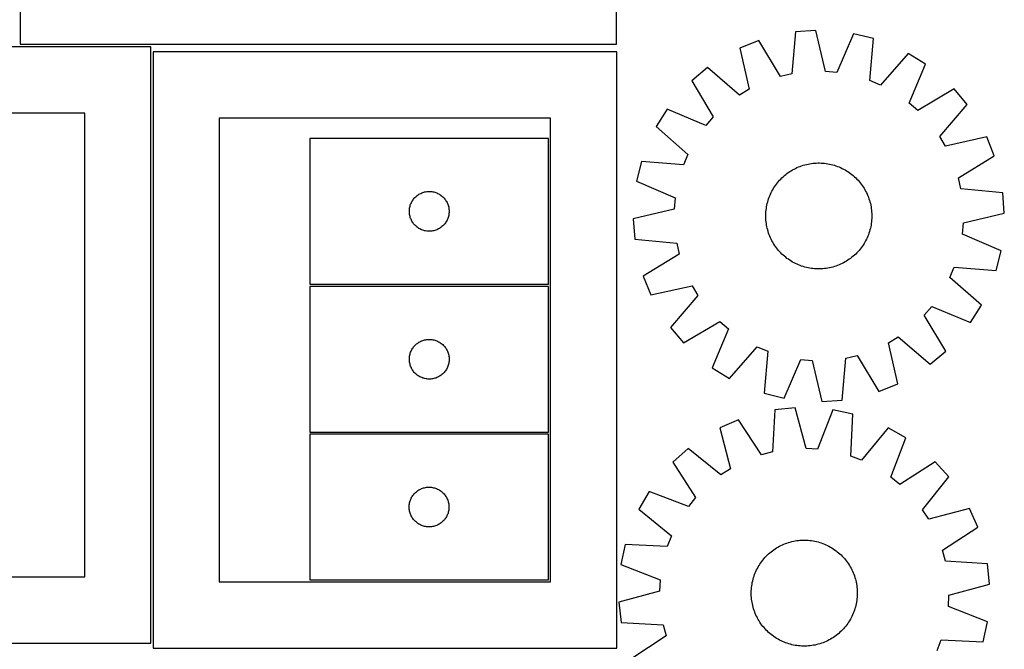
# Model space of a CAD drawing. Header units: millimetres. Extents: x 7 to 1493, y 7 to 2993.
# Tile 5 of 13: x 741 to 1484, y 639 to 1114. Entities that reach past the tile are written whole.
import ezdxf

# ---------------------------------------------------------------- set-up
doc = ezdxf.new("R2010")
doc.units = ezdxf.units.MM
doc.layers.add('CUT', color=7, linetype='CONTINUOUS', true_color=0x000000)

msp = doc.modelspace()

# ---------------------------------------------------------------- linework, layer by layer
at = {"layer": 'CUT'}
for p, q in [((741.152107, 1445.189509), (741.152107, 1095.189509)), ((1191.152107, 1095.189509), (1191.152107, 1445.189509)), ((1326.16655, 1104.486284), (1323.252755, 1072.855847)), ((1341.514124, 1105.573727), (1326.16655, 1104.486284)), ((1348.858728, 1074.670143), (1341.514124, 1105.573727)), ((1369.946656, 1103.112645), (1357.40113, 1073.930724)), ((1384.879104, 1099.404204), (1369.946656, 1103.112645)), ((839.720199, 1093.266221), (489.720199, 1093.266221)), ((741.152107, 1095.189509), (1191.152107, 1095.189509)), ((839.720199, 643.266221), (839.720199, 1093.266221)), ((1298.365089, 1098.040777), (1284.104717, 1092.263896)), ((1284.104717, 1092.263896), (1291.107876, 1061.281151)), ((1314.899955, 1070.919329), (1298.365089, 1098.040777)), ((1382.314505, 1067.743541), (1384.879104, 1099.404204)), ((1191.296341, 1089.3806), (841.296341, 1089.3806)), ((841.296341, 1089.3806), (841.296341, 639.3806)), ((1191.296341, 639.3806), (1191.296341, 1089.3806)), ((1411.159533, 1088.27744), (1390.210319, 1064.400564)), ((1424.215164, 1080.136122), (1411.159533, 1088.27744)), ((1259.655727, 1077.54273), (1247.878463, 1067.641893)), ((1283.762309, 1056.858255), (1259.655727, 1077.54273)), ((1411.992403, 1050.817547), (1424.215164, 1080.136122)), ((1323.252755, 1072.855847), (1314.899955, 1070.919329)), ((1357.40113, 1073.930724), (1348.858728, 1074.670143)), ((1247.878463, 1067.641893), (1264.113058, 1040.339646)), ((1390.210319, 1064.400564), (1382.314505, 1067.743541)), ((1291.107876, 1061.281151), (1283.762309, 1056.858255)), ((1445.770978, 1061.432842), (1418.468731, 1045.198247)), ((1455.671815, 1049.655577), (1445.770978, 1061.432842)), ((1418.468731, 1045.198247), (1411.992403, 1050.817547)), ((1434.98734, 1025.548996), (1455.671815, 1049.655577)), ((789.720199, 1043.266221), (539.720199, 1043.266221)), ((789.720199, 693.266221), (789.720199, 1043.266221)), ((1229.175182, 1046.086079), (1221.033864, 1033.030448)), ((1258.493757, 1033.863317), (1229.175182, 1046.086079)), ((1264.113058, 1040.339646), (1258.493757, 1033.863317)), ((1141.296341, 1039.3806), (891.296341, 1039.3806)), ((891.296341, 1039.3806), (891.296341, 689.3806)), ((1141.296341, 689.3806), (1141.296341, 1039.3806)), ((1221.033864, 1033.030448), (1244.91074, 1012.081234)), ((1439.410236, 1018.203428), (1434.98734, 1025.548996)), ((1139.720383, 1024.075362), (959.720383, 1024.075362)), ((959.720383, 1024.075362), (959.720383, 914.075362)), ((1139.720383, 914.075362), (1139.720383, 1024.075362)), ((1470.392981, 1025.206587), (1439.410236, 1018.203428)), ((1476.169862, 1010.946216), (1470.392981, 1025.206587)), ((1244.91074, 1012.081234), (1241.567764, 1004.18542)), ((1449.048414, 994.411349), (1476.169862, 1010.946216)), ((1209.907101, 1006.750019), (1206.198659, 991.817571)), ((1241.567764, 1004.18542), (1209.907101, 1006.750019)), ((1329.579317, 1003.008159), (1330.761593, 1003.433872)), ((1330.761593, 1003.433872), (1331.956657, 1003.822238)), ((1331.956657, 1003.822238), (1333.163331, 1004.172875)), ((1333.163331, 1004.172875), (1334.380422, 1004.485436)), ((1334.380422, 1004.485436), (1335.606731, 1004.759614)), ((1335.606731, 1004.759614), (1336.841047, 1004.995136)), ((1336.841047, 1004.995136), (1338.082152, 1005.191772)), ((1338.082152, 1005.191772), (1339.328821, 1005.349327)), ((1339.328821, 1005.349327), (1340.579824, 1005.467645)), ((1340.579824, 1005.467645), (1341.833925, 1005.54661)), ((1341.833925, 1005.54661), (1343.089889, 1005.586143)), ((1343.089889, 1005.586143), (1344.346474, 1005.586206)), ((1344.346474, 1005.586206), (1345.602441, 1005.546799)), ((1345.602441, 1005.546799), (1346.856551, 1005.467961)), ((1346.856551, 1005.467961), (1348.107566, 1005.349769)), ((1348.107566, 1005.349769), (1349.35425, 1005.19234)), ((1349.35425, 1005.19234), (1350.595375, 1004.995829)), ((1350.595375, 1004.995829), (1351.829715, 1004.76043)), ((1351.829715, 1004.76043), (1353.056051, 1004.486376)), ((1353.056051, 1004.486376), (1354.273174, 1004.173938)), ((1354.273174, 1004.173938), (1355.479883, 1003.823422)), ((1355.479883, 1003.823422), (1356.674986, 1003.435176)), ((1356.674986, 1003.435176), (1357.857305, 1003.009582)), ((1316.798205, 995.174998), (1317.740742, 996.00604)), ((1317.740742, 996.00604), (1318.708917, 996.807067)), ((1318.708917, 996.807067), (1319.701775, 997.577287)), ((1319.701775, 997.577287), (1320.718337, 998.31594)), ((1320.718337, 998.31594), (1321.757599, 999.022298)), ((1321.757599, 999.022298), (1322.818535, 999.695664)), ((1322.818535, 999.695664), (1323.900099, 1000.335372)), ((1323.900099, 1000.335372), (1325.001223, 1000.940793)), ((1325.001223, 1000.940793), (1326.12082, 1001.511327)), ((1326.12082, 1001.511327), (1327.257785, 1002.046412)), ((1327.257785, 1002.046412), (1328.410997, 1002.54552)), ((1328.410997, 1002.54552), (1329.579317, 1003.008159)), ((1357.857305, 1003.009582), (1359.025672, 1002.547061)), ((1359.025672, 1002.547061), (1360.178934, 1002.048069)), ((1360.178934, 1002.048069), (1361.315953, 1001.513098)), ((1361.315953, 1001.513098), (1362.435608, 1000.942677)), ((1362.435608, 1000.942677), (1363.536792, 1000.337368)), ((1363.536792, 1000.337368), (1364.61842, 999.697768)), ((1364.61842, 999.697768), (1365.679424, 999.024509)), ((1365.679424, 999.024509), (1366.718757, 998.318256)), ((1366.718757, 998.318256), (1367.735393, 997.579705)), ((1367.735393, 997.579705), (1368.728329, 996.809585)), ((1368.728329, 996.809585), (1369.696585, 996.008656)), ((1369.696585, 996.008656), (1370.639206, 995.177708)), ((1206.198659, 991.817571), (1235.38058, 979.272045)), ((1310.286795, 987.550339), (1310.993048, 988.589672)), ((1310.993048, 988.589672), (1311.731599, 989.606308)), ((1311.731599, 989.606308), (1312.501719, 990.599244)), ((1312.501719, 990.599244), (1313.302648, 991.5675)), ((1313.302648, 991.5675), (1314.133596, 992.510121)), ((1314.133596, 992.510121), (1314.993742, 993.426175)), ((1314.993742, 993.426175), (1315.882237, 994.31476)), ((1315.882237, 994.31476), (1316.798205, 995.174998)), ((1370.639206, 995.177708), (1371.555261, 994.317563)), ((1371.555261, 994.317563), (1372.443845, 993.429067)), ((1372.443845, 993.429067), (1373.304083, 992.513099)), ((1373.304083, 992.513099), (1374.135126, 991.570563)), ((1374.135126, 991.570563), (1374.936152, 990.602387)), ((1374.936152, 990.602387), (1375.706372, 989.609529)), ((1375.706372, 989.609529), (1376.445026, 988.592967)), ((1376.445026, 988.592967), (1377.151384, 987.553705)), ((1450.984932, 986.058549), (1449.048414, 994.411349)), ((1040.111485, 980.593569), (1040.717169, 981.072951)), ((1040.717169, 981.072951), (1041.346727, 981.520518)), ((1041.346727, 981.520518), (1041.998491, 981.935082)), ((1041.998491, 981.935082), (1042.670732, 982.315544)), ((1042.670732, 982.315544), (1043.361667, 982.660896)), ((1043.361667, 982.660896), (1044.069465, 982.970222)), ((1044.069465, 982.970222), (1044.792247, 983.242701)), ((1044.792247, 983.242701), (1045.528098, 983.477611)), ((1045.528098, 983.477611), (1046.275067, 983.674328)), ((1046.275067, 983.674328), (1047.031172, 983.832332)), ((1047.031172, 983.832332), (1047.794408, 983.951203)), ((1047.794408, 983.951203), (1048.562751, 984.030625)), ((1048.562751, 984.030625), (1049.334164, 984.07039)), ((1049.334164, 984.07039), (1050.106602, 984.07039)), ((1050.106602, 984.07039), (1050.878015, 984.030625)), ((1050.878015, 984.030625), (1051.646358, 983.951203)), ((1051.646358, 983.951203), (1052.409594, 983.832332)), ((1052.409594, 983.832332), (1053.165699, 983.674328)), ((1053.165699, 983.674328), (1053.912667, 983.477611)), ((1053.912667, 983.477611), (1054.648519, 983.242701)), ((1054.648519, 983.242701), (1055.371301, 982.970222)), ((1055.371301, 982.970222), (1056.079099, 982.660896)), ((1056.079099, 982.660896), (1056.770034, 982.315544)), ((1056.770034, 982.315544), (1057.442275, 981.935082)), ((1057.442275, 981.935082), (1058.094039, 981.520518)), ((1058.094039, 981.520518), (1058.723597, 981.072951)), ((1058.723597, 981.072951), (1059.329281, 980.593569)), ((1306.301722, 979.72822), (1306.764243, 980.896587)), ((1306.764243, 980.896587), (1307.263235, 982.049849)), ((1307.263235, 982.049849), (1307.798206, 983.186868)), ((1307.798206, 983.186868), (1308.368627, 984.306523)), ((1308.368627, 984.306523), (1308.973937, 985.407707)), ((1308.973937, 985.407707), (1309.613536, 986.489335)), ((1309.613536, 986.489335), (1310.286795, 987.550339)), ((1377.151384, 987.553705), (1377.824749, 986.492769)), ((1377.824749, 986.492769), (1378.464458, 985.411205)), ((1378.464458, 985.411205), (1379.069878, 984.310082)), ((1379.069878, 984.310082), (1379.640412, 983.190485)), ((1379.640412, 983.190485), (1380.175497, 982.053519)), ((1380.175497, 982.053519), (1380.674605, 980.900307)), ((1380.674605, 980.900307), (1381.137244, 979.731987)), ((1482.615369, 983.144754), (1450.984932, 986.058549)), ((1483.702812, 967.797181), (1482.615369, 983.144754)), ((1035.214967, 972.895429), (1035.430852, 973.637085)), ((1035.430852, 973.637085), (1035.684631, 974.366644)), ((1035.684631, 974.366644), (1035.975629, 975.082171)), ((1035.975629, 975.082171), (1036.303077, 975.781769)), ((1036.303077, 975.781769), (1036.666104, 976.463584)), ((1036.666104, 976.463584), (1037.06375, 977.125805)), ((1037.06375, 977.125805), (1037.494958, 977.766679)), ((1037.494958, 977.766679), (1037.958586, 978.384505)), ((1037.958586, 978.384505), (1038.453404, 978.977644)), ((1038.453404, 978.977644), (1038.9781, 979.544525)), ((1038.9781, 979.544525), (1039.531283, 980.083643)), ((1039.531283, 980.083643), (1040.111485, 980.593569)), ((1059.329281, 980.593569), (1059.909483, 980.083643)), ((1059.909483, 980.083643), (1060.462666, 979.544525)), ((1060.462666, 979.544525), (1060.987362, 978.977644)), ((1060.987362, 978.977644), (1061.48218, 978.384505)), ((1061.48218, 978.384505), (1061.945808, 977.766679)), ((1061.945808, 977.766679), (1062.377016, 977.125805)), ((1062.377016, 977.125805), (1062.774662, 976.463584)), ((1062.774662, 976.463584), (1063.137689, 975.781769)), ((1063.137689, 975.781769), (1063.465137, 975.082171)), ((1063.465137, 975.082171), (1063.756135, 974.366644)), ((1063.756135, 974.366644), (1064.009914, 973.637085)), ((1064.009914, 973.637085), (1064.225799, 972.895429)), ((1235.38058, 979.272045), (1234.641162, 970.729643)), ((1304.315476, 972.46629), (1304.550874, 973.70063)), ((1304.550874, 973.70063), (1304.824928, 974.926966)), ((1304.824928, 974.926966), (1305.137367, 976.144089)), ((1305.137367, 976.144089), (1305.487882, 977.350798)), ((1305.487882, 977.350798), (1305.876128, 978.545901)), ((1305.876128, 978.545901), (1306.301722, 979.72822)), ((1381.137244, 979.731987), (1381.562957, 978.549711)), ((1381.562957, 978.549711), (1381.951323, 977.354647)), ((1381.951323, 977.354647), (1382.30196, 976.147974)), ((1382.30196, 976.147974), (1382.614521, 974.930882)), ((1382.614521, 974.930882), (1382.888699, 973.704573)), ((1382.888699, 973.704573), (1383.124222, 972.470257)), ((1034.720383, 969.075362), (1034.740272, 969.847544)), ((1034.740272, 968.303181), (1034.720383, 969.075362)), ((1034.740272, 969.847544), (1034.799885, 970.617677)), ((1034.799885, 967.533048), (1034.740272, 968.303181)), ((1034.799885, 970.617677), (1034.899064, 971.383721)), ((1034.899064, 966.767004), (1034.799885, 967.533048)), ((1034.899064, 971.383721), (1035.037548, 972.143643)), ((1035.037548, 966.007082), (1034.899064, 966.767004)), ((1035.037548, 972.143643), (1035.214967, 972.895429)), ((1035.214967, 965.255296), (1035.037548, 966.007082)), ((1064.225799, 972.895429), (1064.403218, 972.143643)), ((1064.403218, 966.007082), (1064.225799, 965.255296)), ((1064.403218, 972.143643), (1064.541701, 971.383721)), ((1064.541701, 966.767004), (1064.403218, 966.007082)), ((1064.541701, 971.383721), (1064.640881, 970.617677)), ((1064.640881, 967.533048), (1064.541701, 966.767004)), ((1064.640881, 970.617677), (1064.700494, 969.847544)), ((1064.700494, 968.303181), (1064.640881, 967.533048)), ((1064.700494, 969.847544), (1064.720383, 969.075362)), ((1064.720383, 969.075362), (1064.700494, 968.303181)), ((1234.641162, 970.729643), (1203.737577, 963.385039)), ((1303.725098, 966.217389), (1303.764505, 967.473356)), ((1303.725161, 964.960804), (1303.725098, 966.217389)), ((1303.764505, 967.473356), (1303.843343, 968.727466)), ((1303.843343, 968.727466), (1303.961536, 969.978481)), ((1303.961536, 969.978481), (1304.118965, 971.225165)), ((1304.118965, 971.225165), (1304.315476, 972.46629)), ((1383.124222, 972.470257), (1383.320857, 971.229152)), ((1383.320857, 971.229152), (1383.478412, 969.982483)), ((1383.478412, 969.982483), (1383.59673, 968.731481)), ((1383.59673, 968.731481), (1383.675695, 967.477379)), ((1383.675695, 967.477379), (1383.715228, 966.221416)), ((1383.715228, 966.221416), (1383.715292, 964.96483)), ((1452.799228, 960.452576), (1483.702812, 967.797181)), ((1035.430852, 964.51364), (1035.214967, 965.255296)), ((1035.684631, 963.784081), (1035.430852, 964.51364)), ((1035.975629, 963.068554), (1035.684631, 963.784081)), ((1036.303077, 962.368956), (1035.975629, 963.068554)), ((1036.666104, 961.687141), (1036.303077, 962.368956)), ((1037.06375, 961.02492), (1036.666104, 961.687141)), ((1037.494958, 960.384046), (1037.06375, 961.02492)), ((1037.958586, 959.76622), (1037.494958, 960.384046)), ((1038.453404, 959.173081), (1037.958586, 959.76622)), ((1038.9781, 958.6062), (1038.453404, 959.173081)), ((1039.531283, 958.067082), (1038.9781, 958.6062)), ((1060.462666, 958.6062), (1059.909483, 958.067082)), ((1060.987362, 959.173081), (1060.462666, 958.6062)), ((1061.48218, 959.76622), (1060.987362, 959.173081)), ((1061.945808, 960.384046), (1061.48218, 959.76622)), ((1062.377016, 961.02492), (1061.945808, 960.384046)), ((1062.774662, 961.687141), (1062.377016, 961.02492)), ((1063.137689, 962.368956), (1062.774662, 961.687141)), ((1063.465137, 963.068554), (1063.137689, 962.368956)), ((1063.756135, 963.784081), (1063.465137, 963.068554)), ((1064.009914, 964.51364), (1063.756135, 963.784081)), ((1064.225799, 965.255296), (1064.009914, 964.51364)), ((1203.737577, 963.385039), (1204.82502, 948.037465)), ((1303.764695, 963.70484), (1303.725161, 964.960804)), ((1303.843659, 962.450738), (1303.764695, 963.70484)), ((1303.961977, 961.199736), (1303.843659, 962.450738)), ((1304.119532, 959.953067), (1303.961977, 961.199736)), ((1304.316168, 958.711962), (1304.119532, 959.953067)), ((1304.551691, 957.477646), (1304.316168, 958.711962)), ((1383.124914, 958.715929), (1382.889515, 957.481589)), ((1383.321425, 959.957054), (1383.124914, 958.715929)), ((1383.478854, 961.203739), (1383.321425, 959.957054)), ((1383.597046, 962.454753), (1383.478854, 961.203739)), ((1383.675884, 963.708863), (1383.597046, 962.454753)), ((1383.715292, 964.96483), (1383.675884, 963.708863)), ((1452.059809, 951.910174), (1452.799228, 960.452576)), ((1040.111485, 957.557156), (1039.531283, 958.067082)), ((1040.717169, 957.077774), (1040.111485, 957.557156)), ((1041.346727, 956.630207), (1040.717169, 957.077774)), ((1041.998491, 956.215643), (1041.346727, 956.630207)), ((1042.670732, 955.835181), (1041.998491, 956.215643)), ((1043.361667, 955.489829), (1042.670732, 955.835181)), ((1044.069465, 955.180503), (1043.361667, 955.489829)), ((1044.792247, 954.908024), (1044.069465, 955.180503)), ((1045.528098, 954.673114), (1044.792247, 954.908024)), ((1046.275067, 954.476397), (1045.528098, 954.673114)), ((1047.031172, 954.318393), (1046.275067, 954.476397)), ((1047.794408, 954.199522), (1047.031172, 954.318393)), ((1048.562751, 954.1201), (1047.794408, 954.199522)), ((1049.334164, 954.080335), (1048.562751, 954.1201)), ((1050.106602, 954.080335), (1049.334164, 954.080335)), ((1050.878015, 954.1201), (1050.106602, 954.080335)), ((1051.646358, 954.199522), (1050.878015, 954.1201)), ((1052.409594, 954.318393), (1051.646358, 954.199522)), ((1053.165699, 954.476397), (1052.409594, 954.318393)), ((1053.912667, 954.673114), (1053.165699, 954.476397)), ((1054.648519, 954.908024), (1053.912667, 954.673114)), ((1055.371301, 955.180503), (1054.648519, 954.908024)), ((1056.079099, 955.489829), (1055.371301, 955.180503)), ((1056.770034, 955.835181), (1056.079099, 955.489829)), ((1057.442275, 956.215643), (1056.770034, 955.835181)), ((1058.094039, 956.630207), (1057.442275, 956.215643)), ((1058.723597, 957.077774), (1058.094039, 956.630207)), ((1059.329281, 957.557156), (1058.723597, 957.077774)), ((1059.909483, 958.067082), (1059.329281, 957.557156)), ((1304.825868, 956.251337), (1304.551691, 957.477646)), ((1305.138429, 955.034245), (1304.825868, 956.251337)), ((1305.489066, 953.827572), (1305.138429, 955.034245)), ((1305.877433, 952.632508), (1305.489066, 953.827572)), ((1306.303145, 951.450232), (1305.877433, 952.632508)), ((1306.765784, 950.281912), (1306.303145, 951.450232)), ((1381.138668, 951.453999), (1380.676147, 950.285633)), ((1381.564261, 952.636318), (1381.138668, 951.453999)), ((1381.952507, 953.831421), (1381.564261, 952.636318)), ((1382.303023, 955.03813), (1381.952507, 953.831421)), ((1382.615462, 956.255253), (1382.303023, 955.03813)), ((1382.889515, 957.481589), (1382.615462, 956.255253)), ((1481.24173, 939.364648), (1452.059809, 951.910174)), ((1204.82502, 948.037465), (1236.455457, 945.12367)), ((1236.455457, 945.12367), (1238.391975, 936.77087)), ((1307.264892, 949.1287), (1306.765784, 950.281912)), ((1307.799978, 947.991735), (1307.264892, 949.1287)), ((1308.370512, 946.872137), (1307.799978, 947.991735)), ((1308.975932, 945.771014), (1308.370512, 946.872137)), ((1309.61564, 944.68945), (1308.975932, 945.771014)), ((1310.289006, 943.628514), (1309.61564, 944.68945)), ((1377.826853, 944.692884), (1377.153595, 943.63188)), ((1378.466453, 945.774512), (1377.826853, 944.692884)), ((1379.071762, 946.875697), (1378.466453, 945.774512)), ((1379.642184, 947.995351), (1379.071762, 946.875697)), ((1380.177154, 949.13237), (1379.642184, 947.995351)), ((1380.676147, 950.285633), (1380.177154, 949.13237)), ((1238.391975, 936.77087), (1211.270527, 920.236004)), ((1310.995364, 942.589252), (1310.289006, 943.628514)), ((1311.734017, 941.57269), (1310.995364, 942.589252)), ((1312.504237, 940.579832), (1311.734017, 941.57269)), ((1313.305264, 939.611657), (1312.504237, 940.579832)), ((1314.136306, 938.66912), (1313.305264, 939.611657)), ((1314.996544, 937.753152), (1314.136306, 938.66912)), ((1315.885129, 936.864656), (1314.996544, 937.753152)), ((1316.801183, 936.004511), (1315.885129, 936.864656)), ((1371.558153, 936.867459), (1370.642185, 936.007221)), ((1372.446648, 937.756044), (1371.558153, 936.867459)), ((1373.306794, 938.672098), (1372.446648, 937.756044)), ((1374.137741, 939.614719), (1373.306794, 938.672098)), ((1374.93867, 940.582975), (1374.137741, 939.614719)), ((1375.70879, 941.575911), (1374.93867, 940.582975)), ((1376.447341, 942.592547), (1375.70879, 941.575911)), ((1377.153595, 943.63188), (1376.447341, 942.592547)), ((1477.533289, 924.4322), (1481.24173, 939.364648)), ((1317.743804, 935.173563), (1316.801183, 936.004511)), ((1318.71206, 934.372634), (1317.743804, 935.173563)), ((1319.704996, 933.602514), (1318.71206, 934.372634)), ((1320.721632, 932.863963), (1319.704996, 933.602514)), ((1321.760965, 932.15771), (1320.721632, 932.863963)), ((1322.821969, 931.484451), (1321.760965, 932.15771)), ((1323.903597, 930.844851), (1322.821969, 931.484451)), ((1325.004782, 930.239542), (1323.903597, 930.844851)), ((1326.124436, 929.669121), (1325.004782, 930.239542)), ((1327.261456, 929.13415), (1326.124436, 929.669121)), ((1328.414718, 928.635158), (1327.261456, 929.13415)), ((1360.182604, 929.135807), (1359.029392, 928.636699)), ((1361.31957, 929.670892), (1360.182604, 929.135807)), ((1362.439167, 930.241427), (1361.31957, 929.670892)), ((1363.54029, 930.846847), (1362.439167, 930.241427)), ((1364.621854, 931.486555), (1363.54029, 930.846847)), ((1365.68279, 932.159921), (1364.621854, 931.486555)), ((1366.722052, 932.866279), (1365.68279, 932.159921)), ((1367.738614, 933.604932), (1366.722052, 932.866279)), ((1368.731472, 934.375152), (1367.738614, 933.604932)), ((1369.699648, 935.176179), (1368.731472, 934.375152)), ((1370.642185, 936.007221), (1369.699648, 935.176179)), ((1329.583085, 928.172637), (1328.414718, 928.635158)), ((1330.765403, 927.747043), (1329.583085, 928.172637)), ((1331.960506, 927.358797), (1330.765403, 927.747043)), ((1333.167215, 927.008282), (1331.960506, 927.358797)), ((1334.384338, 926.695843), (1333.167215, 927.008282)), ((1335.610675, 926.421789), (1334.384338, 926.695843)), ((1336.845014, 926.18639), (1335.610675, 926.421789)), ((1338.086139, 925.98988), (1336.845014, 926.18639)), ((1339.332824, 925.83245), (1338.086139, 925.98988)), ((1340.583838, 925.714258), (1339.332824, 925.83245)), ((1341.837948, 925.63542), (1340.583838, 925.714258)), ((1343.093915, 925.596013), (1341.837948, 925.63542)), ((1344.350501, 925.596076), (1343.093915, 925.596013)), ((1345.606464, 925.635609), (1344.350501, 925.596076)), ((1346.860566, 925.714574), (1345.606464, 925.635609)), ((1348.111569, 925.832892), (1346.860566, 925.714574)), ((1349.358237, 925.990447), (1348.111569, 925.832892)), ((1350.599342, 926.187083), (1349.358237, 925.990447)), ((1351.833658, 926.422606), (1350.599342, 926.187083)), ((1353.059967, 926.696783), (1351.833658, 926.422606)), ((1354.277059, 927.009344), (1353.059967, 926.696783)), ((1355.483732, 927.359981), (1354.277059, 927.009344)), ((1356.678796, 927.748347), (1355.483732, 927.359981)), ((1357.861072, 928.17406), (1356.678796, 927.748347)), ((1359.029392, 928.636699), (1357.861072, 928.17406)), ((1442.529649, 919.100985), (1445.872626, 926.996799)), ((1445.872626, 926.996799), (1477.533289, 924.4322)), ((959.720383, 914.075362), (1139.720383, 914.075362)), ((1211.270527, 920.236004), (1217.047408, 905.975632)), ((1466.406525, 898.151771), (1442.529649, 919.100985)), ((1139.725614, 912.473179), (959.725614, 912.473179)), ((959.725614, 912.473179), (959.725614, 802.473179)), ((1139.725614, 802.473179), (1139.725614, 912.473179)), ((1217.047408, 905.975632), (1248.030154, 912.978791)), ((1248.030154, 912.978791), (1252.453049, 905.633223)), ((1252.453049, 905.633223), (1231.768574, 881.526642)), ((1423.327332, 890.842573), (1428.946632, 897.318902)), ((1428.946632, 897.318902), (1458.265207, 885.09614)), ((1458.265207, 885.09614), (1466.406525, 898.151771)), ((1241.669411, 869.749377), (1268.971658, 885.983973)), ((1268.971658, 885.983973), (1275.447987, 880.364672)), ((1439.561927, 863.540326), (1423.327332, 890.842573)), ((1231.768574, 881.526642), (1241.669411, 869.749377)), ((1275.447987, 880.364672), (1263.225225, 851.046097)), ((1040.116716, 868.991386), (1040.722399, 869.470768)), ((1040.722399, 869.470768), (1041.351958, 869.918335)), ((1041.351958, 869.918335), (1042.003722, 870.332899)), ((1042.003722, 870.332899), (1042.675962, 870.713361)), ((1042.675962, 870.713361), (1043.366898, 871.058713)), ((1043.366898, 871.058713), (1044.074695, 871.368039)), ((1044.074695, 871.368039), (1044.797478, 871.640518)), ((1044.797478, 871.640518), (1045.533329, 871.875427)), ((1045.533329, 871.875427), (1046.280298, 872.072145)), ((1046.280298, 872.072145), (1047.036402, 872.230149)), ((1047.036402, 872.230149), (1047.799638, 872.34902)), ((1047.799638, 872.34902), (1048.567982, 872.428442)), ((1048.567982, 872.428442), (1049.339395, 872.468206)), ((1049.339395, 872.468206), (1050.111832, 872.468206)), ((1050.111832, 872.468206), (1050.883246, 872.428442)), ((1050.883246, 872.428442), (1051.651589, 872.34902)), ((1051.651589, 872.34902), (1052.414825, 872.230149)), ((1052.414825, 872.230149), (1053.17093, 872.072145)), ((1053.17093, 872.072145), (1053.917898, 871.875427)), ((1053.917898, 871.875427), (1054.653749, 871.640518)), ((1054.653749, 871.640518), (1055.376532, 871.368039)), ((1055.376532, 871.368039), (1056.08433, 871.058713)), ((1056.08433, 871.058713), (1056.775265, 870.713361)), ((1056.775265, 870.713361), (1057.447506, 870.332899)), ((1057.447506, 870.332899), (1058.099269, 869.918335)), ((1058.099269, 869.918335), (1058.728828, 869.470768)), ((1058.728828, 869.470768), (1059.334511, 868.991386)), ((1396.332513, 869.901068), (1403.678081, 874.323964)), ((1403.335672, 838.918323), (1396.332513, 869.901068)), ((1403.678081, 874.323964), (1427.784662, 853.639489)), ((1035.220198, 861.293246), (1035.436083, 862.034902)), ((1035.436083, 862.034902), (1035.689861, 862.764461)), ((1035.689861, 862.764461), (1035.98086, 863.479988)), ((1035.98086, 863.479988), (1036.308307, 864.179586)), ((1036.308307, 864.179586), (1036.671335, 864.8614)), ((1036.671335, 864.8614), (1037.06898, 865.523622)), ((1037.06898, 865.523622), (1037.500189, 866.164496)), ((1037.500189, 866.164496), (1037.963817, 866.782322)), ((1037.963817, 866.782322), (1038.458635, 867.375461)), ((1038.458635, 867.375461), (1038.983331, 867.942342)), ((1038.983331, 867.942342), (1039.536514, 868.48146)), ((1039.536514, 868.48146), (1040.116716, 868.991386)), ((1059.334511, 868.991386), (1059.914714, 868.48146)), ((1059.914714, 868.48146), (1060.467896, 867.942342)), ((1060.467896, 867.942342), (1060.992593, 867.375461)), ((1060.992593, 867.375461), (1061.487411, 866.782322)), ((1061.487411, 866.782322), (1061.951039, 866.164496)), ((1061.951039, 866.164496), (1062.382247, 865.523622)), ((1062.382247, 865.523622), (1062.779892, 864.8614)), ((1062.779892, 864.8614), (1063.14292, 864.179586)), ((1063.14292, 864.179586), (1063.470367, 863.479988)), ((1063.470367, 863.479988), (1063.761366, 862.764461)), ((1063.761366, 862.764461), (1064.015144, 862.034902)), ((1064.015144, 862.034902), (1064.23103, 861.293246)), ((1276.280856, 842.904779), (1297.23007, 866.781655)), ((1297.23007, 866.781655), (1305.125884, 863.438678)), ((1305.125884, 863.438678), (1302.561285, 831.778015)), ((1427.784662, 853.639489), (1439.561927, 863.540326)), ((1034.725614, 857.473179), (1034.745502, 858.245361)), ((1034.745502, 856.700998), (1034.725614, 857.473179)), ((1034.745502, 858.245361), (1034.805116, 859.015494)), ((1034.805116, 855.930864), (1034.745502, 856.700998)), ((1034.805116, 859.015494), (1034.904295, 859.781538)), ((1034.904295, 855.164821), (1034.805116, 855.930864)), ((1034.904295, 859.781538), (1035.042778, 860.54146)), ((1035.042778, 854.404898), (1034.904295, 855.164821)), ((1035.042778, 860.54146), (1035.220198, 861.293246)), ((1064.23103, 861.293246), (1064.408449, 860.54146)), ((1064.408449, 860.54146), (1064.546932, 859.781538)), ((1064.546932, 855.164821), (1064.408449, 854.404898)), ((1064.546932, 859.781538), (1064.646112, 859.015494)), ((1064.646112, 855.930864), (1064.546932, 855.164821)), ((1064.646112, 859.015494), (1064.705725, 858.245361)), ((1064.705725, 856.700998), (1064.646112, 855.930864)), ((1064.705725, 858.245361), (1064.725614, 857.473179)), ((1064.725614, 857.473179), (1064.705725, 856.700998)), ((1317.493733, 828.069574), (1330.039259, 857.251495)), ((1330.039259, 857.251495), (1338.581661, 856.512076)), ((1338.581661, 856.512076), (1345.926266, 825.608492)), ((1361.273839, 826.695935), (1364.187634, 858.326372)), ((1364.187634, 858.326372), (1372.540434, 860.26289)), ((1372.540434, 860.26289), (1389.075301, 833.141442)), ((1035.220198, 853.653113), (1035.042778, 854.404898)), ((1035.436083, 852.911457), (1035.220198, 853.653113)), ((1035.689861, 852.181898), (1035.436083, 852.911457)), ((1035.98086, 851.466371), (1035.689861, 852.181898)), ((1036.308307, 850.766772), (1035.98086, 851.466371)), ((1036.671335, 850.084958), (1036.308307, 850.766772)), ((1037.06898, 849.422736), (1036.671335, 850.084958)), ((1037.500189, 848.781863), (1037.06898, 849.422736)), ((1037.963817, 848.164037), (1037.500189, 848.781863)), ((1038.458635, 847.570898), (1037.963817, 848.164037)), ((1038.983331, 847.004017), (1038.458635, 847.570898)), ((1060.992593, 847.570898), (1060.467896, 847.004017)), ((1061.487411, 848.164037), (1060.992593, 847.570898)), ((1061.951039, 848.781863), (1061.487411, 848.164037)), ((1062.382247, 849.422736), (1061.951039, 848.781863)), ((1062.779892, 850.084958), (1062.382247, 849.422736)), ((1063.14292, 850.766772), (1062.779892, 850.084958)), ((1063.470367, 851.466371), (1063.14292, 850.766772)), ((1063.761366, 852.181898), (1063.470367, 851.466371)), ((1064.015144, 852.911457), (1063.761366, 852.181898)), ((1064.23103, 853.653113), (1064.015144, 852.911457)), ((1064.408449, 854.404898), (1064.23103, 853.653113)), ((1263.225225, 851.046097), (1276.280856, 842.904779)), ((1039.536514, 846.464899), (1038.983331, 847.004017)), ((1040.116716, 845.954973), (1039.536514, 846.464899)), ((1040.722399, 845.475591), (1040.116716, 845.954973)), ((1041.351958, 845.028024), (1040.722399, 845.475591)), ((1042.003722, 844.61346), (1041.351958, 845.028024)), ((1042.675962, 844.232997), (1042.003722, 844.61346)), ((1043.366898, 843.887645), (1042.675962, 844.232997)), ((1044.074695, 843.57832), (1043.366898, 843.887645)), ((1044.797478, 843.305841), (1044.074695, 843.57832)), ((1045.533329, 843.070931), (1044.797478, 843.305841)), ((1046.280298, 842.874214), (1045.533329, 843.070931)), ((1047.036402, 842.71621), (1046.280298, 842.874214)), ((1047.799638, 842.597339), (1047.036402, 842.71621)), ((1048.567982, 842.517916), (1047.799638, 842.597339)), ((1049.339395, 842.478152), (1048.567982, 842.517916)), ((1050.111832, 842.478152), (1049.339395, 842.478152)), ((1050.883246, 842.517916), (1050.111832, 842.478152)), ((1051.651589, 842.597339), (1050.883246, 842.517916)), ((1052.414825, 842.71621), (1051.651589, 842.597339)), ((1053.17093, 842.874214), (1052.414825, 842.71621)), ((1053.917898, 843.070931), (1053.17093, 842.874214)), ((1054.653749, 843.305841), (1053.917898, 843.070931)), ((1055.376532, 843.57832), (1054.653749, 843.305841)), ((1056.08433, 843.887645), (1055.376532, 843.57832)), ((1056.775265, 844.232997), (1056.08433, 843.887645)), ((1057.447506, 844.61346), (1056.775265, 844.232997)), ((1058.099269, 845.028024), (1057.447506, 844.61346)), ((1058.728828, 845.475591), (1058.099269, 845.028024)), ((1059.334511, 845.954973), (1058.728828, 845.475591)), ((1059.914714, 846.464899), (1059.334511, 845.954973)), ((1060.467896, 847.004017), (1059.914714, 846.464899)), ((1389.075301, 833.141442), (1403.335672, 838.918323)), ((1302.561285, 831.778015), (1317.493733, 828.069574)), ((1345.926266, 825.608492), (1361.273839, 826.695935)), ((1310.588396, 819.218088), (1308.723322, 787.508527)), ((1325.891558, 820.813015), (1310.588396, 819.218088)), ((1334.255197, 790.169512), (1325.891558, 820.813015)), ((1354.38998, 819.294538), (1342.817395, 789.713294)), ((1369.437011, 816.082467), (1354.38998, 819.294538)), ((1283.015551, 811.855748), (1268.954239, 805.609945)), ((1300.439208, 785.296551), (1283.015551, 811.855748)), ((1367.921941, 784.354257), (1369.437011, 816.082467)), ((1268.954239, 805.609945), (1276.979241, 774.876021)), ((1396.071386, 805.831814), (1375.924097, 781.274503)), ((1409.389378, 798.127164), (1396.071386, 805.831814)), ((1139.621915, 800.953129), (959.621915, 800.953129)), ((959.621915, 800.953129), (959.621915, 690.953129)), ((959.725614, 802.473179), (1139.725614, 802.473179)), ((1139.621915, 690.953129), (1139.621915, 800.953129)), ((1398.143905, 768.420026), (1409.389378, 798.127164)), ((1245.005994, 790.087466), (1233.562951, 779.80217)), ((1269.784119, 770.212375), (1245.005994, 790.087466)), ((1342.817395, 789.713294), (1334.255197, 790.169512)), ((1308.723322, 787.508527), (1300.439208, 785.296551)), ((1375.924097, 781.274503), (1367.921941, 784.354257)), ((1233.562951, 779.80217), (1250.692486, 753.052333)), ((1276.979241, 774.876021), (1269.784119, 770.212375)), ((1431.552548, 780.147739), (1404.802711, 763.018204)), ((1441.837844, 768.704696), (1431.552548, 780.147739)), ((1404.802711, 763.018204), (1398.143905, 768.420026)), ((1421.962753, 743.92657), (1441.837844, 768.704696)), ((1040.013017, 757.471336), (1040.618701, 757.950718)), ((1040.618701, 757.950718), (1041.248259, 758.398285)), ((1041.248259, 758.398285), (1041.900023, 758.812849)), ((1041.900023, 758.812849), (1042.572264, 759.193311)), ((1042.572264, 759.193311), (1043.263199, 759.538663)), ((1043.263199, 759.538663), (1043.970997, 759.847989)), ((1043.970997, 759.847989), (1044.693779, 760.120468)), ((1044.693779, 760.120468), (1045.42963, 760.355377)), ((1045.42963, 760.355377), (1046.176599, 760.552095)), ((1046.176599, 760.552095), (1046.932704, 760.710099)), ((1046.932704, 760.710099), (1047.69594, 760.828969)), ((1047.69594, 760.828969), (1048.464283, 760.908392)), ((1048.464283, 760.908392), (1049.235696, 760.948156)), ((1049.235696, 760.948156), (1050.008134, 760.948156)), ((1050.008134, 760.948156), (1050.779547, 760.908392)), ((1050.779547, 760.908392), (1051.54789, 760.828969)), ((1051.54789, 760.828969), (1052.311126, 760.710099)), ((1052.311126, 760.710099), (1053.067231, 760.552095)), ((1053.067231, 760.552095), (1053.814199, 760.355377)), ((1053.814199, 760.355377), (1054.550051, 760.120468)), ((1054.550051, 760.120468), (1055.272833, 759.847989)), ((1055.272833, 759.847989), (1055.980631, 759.538663)), ((1055.980631, 759.538663), (1056.671566, 759.193311)), ((1056.671566, 759.193311), (1057.343807, 758.812849)), ((1057.343807, 758.812849), (1057.995571, 758.398285)), ((1057.995571, 758.398285), (1058.625129, 757.950718)), ((1058.625129, 757.950718), (1059.230813, 757.471336)), ((1035.116499, 749.773196), (1035.332384, 750.514852)), ((1035.332384, 750.514852), (1035.586163, 751.244411)), ((1035.586163, 751.244411), (1035.877161, 751.959938)), ((1035.877161, 751.959938), (1036.204609, 752.659536)), ((1036.204609, 752.659536), (1036.567636, 753.34135)), ((1036.567636, 753.34135), (1036.965282, 754.003572)), ((1036.965282, 754.003572), (1037.39649, 754.644446)), ((1037.39649, 754.644446), (1037.860118, 755.262272)), ((1037.860118, 755.262272), (1038.354936, 755.855411)), ((1038.354936, 755.855411), (1038.879632, 756.422292)), ((1038.879632, 756.422292), (1039.432815, 756.96141)), ((1039.432815, 756.96141), (1040.013017, 757.471336)), ((1059.230813, 757.471336), (1059.811015, 756.96141)), ((1059.811015, 756.96141), (1060.364198, 756.422292)), ((1060.364198, 756.422292), (1060.888894, 755.855411)), ((1060.888894, 755.855411), (1061.383712, 755.262272)), ((1061.383712, 755.262272), (1061.84734, 754.644446)), ((1061.84734, 754.644446), (1062.278548, 754.003572)), ((1062.278548, 754.003572), (1062.676194, 753.34135)), ((1062.676194, 753.34135), (1063.039221, 752.659536)), ((1063.039221, 752.659536), (1063.366668, 751.959938)), ((1063.366668, 751.959938), (1063.657667, 751.244411)), ((1063.657667, 751.244411), (1063.911446, 750.514852)), ((1063.911446, 750.514852), (1064.127331, 749.773196)), ((1215.583525, 757.639), (1207.878876, 744.321008)), ((1245.290664, 746.393528), (1215.583525, 757.639)), ((1250.692486, 753.052333), (1245.290664, 746.393528)), ((1034.621915, 745.953129), (1034.641804, 746.725311)), ((1034.641804, 745.180948), (1034.621915, 745.953129)), ((1034.641804, 746.725311), (1034.701417, 747.495444)), ((1034.701417, 744.410814), (1034.641804, 745.180948)), ((1034.701417, 747.495444), (1034.800596, 748.261488)), ((1034.800596, 743.644771), (1034.701417, 744.410814)), ((1034.800596, 748.261488), (1034.93908, 749.02141)), ((1034.93908, 742.884848), (1034.800596, 743.644771)), ((1034.93908, 749.02141), (1035.116499, 749.773196)), ((1064.127331, 749.773196), (1064.30475, 749.02141)), ((1064.30475, 749.02141), (1064.443233, 748.261488)), ((1064.443233, 743.644771), (1064.30475, 742.884848)), ((1064.443233, 748.261488), (1064.542413, 747.495444)), ((1064.542413, 744.410814), (1064.443233, 743.644771)), ((1064.542413, 747.495444), (1064.602026, 746.725311)), ((1064.602026, 745.180948), (1064.542413, 744.410814)), ((1064.602026, 746.725311), (1064.621915, 745.953129)), ((1064.621915, 745.953129), (1064.602026, 745.180948)), ((1207.878876, 744.321008), (1232.436186, 724.173719)), ((1426.626398, 736.731448), (1421.962753, 743.92657)), ((1457.360323, 744.75645), (1426.626398, 736.731448)), ((1463.606125, 730.695138), (1457.360323, 744.75645)), ((1035.116499, 742.133063), (1034.93908, 742.884848)), ((1035.332384, 741.391407), (1035.116499, 742.133063)), ((1035.586163, 740.661848), (1035.332384, 741.391407)), ((1035.877161, 739.946321), (1035.586163, 740.661848)), ((1036.204609, 739.246722), (1035.877161, 739.946321)), ((1036.567636, 738.564908), (1036.204609, 739.246722)), ((1036.965282, 737.902686), (1036.567636, 738.564908)), ((1037.39649, 737.261813), (1036.965282, 737.902686)), ((1037.860118, 736.643987), (1037.39649, 737.261813)), ((1038.354936, 736.050848), (1037.860118, 736.643987)), ((1038.879632, 735.483967), (1038.354936, 736.050848)), ((1060.888894, 736.050848), (1060.364198, 735.483967)), ((1061.383712, 736.643987), (1060.888894, 736.050848)), ((1061.84734, 737.261813), (1061.383712, 736.643987)), ((1062.278548, 737.902686), (1061.84734, 737.261813)), ((1062.676194, 738.564908), (1062.278548, 737.902686)), ((1063.039221, 739.246722), (1062.676194, 738.564908)), ((1063.366668, 739.946321), (1063.039221, 739.246722)), ((1063.657667, 740.661848), (1063.366668, 739.946321)), ((1063.911446, 741.391407), (1063.657667, 740.661848)), ((1064.127331, 742.133063), (1063.911446, 741.391407)), ((1064.30475, 742.884848), (1064.127331, 742.133063)), ((1039.432815, 734.944849), (1038.879632, 735.483967)), ((1040.013017, 734.434923), (1039.432815, 734.944849)), ((1040.618701, 733.955541), (1040.013017, 734.434923)), ((1041.248259, 733.507974), (1040.618701, 733.955541)), ((1041.900023, 733.09341), (1041.248259, 733.507974)), ((1042.572264, 732.712947), (1041.900023, 733.09341)), ((1043.263199, 732.367595), (1042.572264, 732.712947)), ((1043.970997, 732.05827), (1043.263199, 732.367595)), ((1044.693779, 731.785791), (1043.970997, 732.05827)), ((1045.42963, 731.550881), (1044.693779, 731.785791)), ((1046.176599, 731.354164), (1045.42963, 731.550881)), ((1046.932704, 731.19616), (1046.176599, 731.354164)), ((1047.69594, 731.077289), (1046.932704, 731.19616)), ((1048.464283, 730.997866), (1047.69594, 731.077289)), ((1049.235696, 730.958102), (1048.464283, 730.997866)), ((1050.008134, 730.958102), (1049.235696, 730.958102)), ((1050.779547, 730.997866), (1050.008134, 730.958102)), ((1051.54789, 731.077289), (1050.779547, 730.997866)), ((1052.311126, 731.19616), (1051.54789, 731.077289)), ((1053.067231, 731.354164), (1052.311126, 731.19616)), ((1053.814199, 731.550881), (1053.067231, 731.354164)), ((1054.550051, 731.785791), (1053.814199, 731.550881)), ((1055.272833, 732.05827), (1054.550051, 731.785791)), ((1055.980631, 732.367595), (1055.272833, 732.05827)), ((1056.671566, 732.712947), (1055.980631, 732.367595)), ((1057.343807, 733.09341), (1056.671566, 732.712947)), ((1057.995571, 733.507974), (1057.343807, 733.09341)), ((1058.625129, 733.955541), (1057.995571, 733.507974)), ((1059.230813, 734.434923), (1058.625129, 733.955541)), ((1059.811015, 734.944849), (1059.230813, 734.434923)), ((1060.364198, 735.483967), (1059.811015, 734.944849)), ((1437.046929, 713.271481), (1463.606125, 730.695138)), ((1232.436186, 724.173719), (1229.356432, 716.171564)), ((1328.271774, 720.730872), (1329.522574, 720.851311)), ((1329.522574, 720.851311), (1330.776541, 720.932401)), ((1330.776541, 720.932401), (1332.032435, 720.974064)), ((1332.032435, 720.974064), (1333.289019, 720.976257)), ((1333.289019, 720.976257), (1334.545051, 720.938979)), ((1334.545051, 720.938979), (1335.799292, 720.862266)), ((1335.799292, 720.862266), (1337.050506, 720.746195)), ((1337.050506, 720.746195), (1338.297455, 720.590879)), ((1197.628222, 717.686633), (1194.416151, 702.639602)), ((1229.356432, 716.171564), (1197.628222, 717.686633)), ((1308.657931, 712.925575), (1309.673239, 713.66595)), ((1309.673239, 713.66595), (1310.711302, 714.374069)), ((1310.711302, 714.374069), (1311.771095, 715.049232)), ((1311.771095, 715.049232), (1312.851573, 715.690773)), ((1312.851573, 715.690773), (1313.951669, 716.298058)), ((1313.951669, 716.298058), (1315.070297, 716.87049)), ((1315.070297, 716.87049), (1316.206354, 717.407501)), ((1316.206354, 717.407501), (1317.358719, 717.908564)), ((1317.358719, 717.908564), (1318.526253, 718.373182)), ((1318.526253, 718.373182), (1319.707805, 718.800898)), ((1319.707805, 718.800898), (1320.902209, 719.19129)), ((1320.902209, 719.19129), (1322.108287, 719.543971)), ((1322.108287, 719.543971), (1323.324847, 719.858595)), ((1323.324847, 719.858595), (1324.550689, 720.134851)), ((1324.550689, 720.134851), (1325.784604, 720.372466)), ((1325.784604, 720.372466), (1327.025374, 720.571205)), ((1327.025374, 720.571205), (1328.271774, 720.730872)), ((1338.297455, 720.590879), (1339.538911, 720.396472)), ((1339.538911, 720.396472), (1340.773648, 720.163166)), ((1340.773648, 720.163166), (1342.000448, 719.891192)), ((1342.000448, 719.891192), (1343.218099, 719.580816)), ((1343.218099, 719.580816), (1344.4254, 719.232347)), ((1344.4254, 719.232347), (1345.621159, 718.846127)), ((1345.621159, 718.846127), (1346.804197, 718.422538)), ((1346.804197, 718.422538), (1347.973347, 717.961998)), ((1347.973347, 717.961998), (1349.127453, 717.464962)), ((1349.127453, 717.464962), (1350.265377, 716.931919)), ((1350.265377, 716.931919), (1351.385997, 716.363396)), ((1351.385997, 716.363396), (1352.488206, 715.759954)), ((1352.488206, 715.759954), (1353.570917, 715.122189)), ((1353.570917, 715.122189), (1354.633061, 714.45073)), ((1354.633061, 714.45073), (1355.673589, 713.746239)), ((1355.673589, 713.746239), (1356.691476, 713.009412)), ((1300.701277, 704.941098), (1301.469713, 705.935338)), ((1301.469713, 705.935338), (1302.269, 706.90495)), ((1302.269, 706.90495), (1303.098348, 707.848978)), ((1303.098348, 707.848978), (1303.95694, 708.766489)), ((1303.95694, 708.766489), (1304.843928, 709.656579)), ((1304.843928, 709.656579), (1305.758436, 710.518368)), ((1305.758436, 710.518368), (1306.699563, 711.351007)), ((1306.699563, 711.351007), (1307.666379, 712.153673)), ((1307.666379, 712.153673), (1308.657931, 712.925575)), ((1356.691476, 713.009412), (1357.685716, 712.240976)), ((1357.685716, 712.240976), (1358.655328, 711.44169)), ((1358.655328, 711.44169), (1359.599356, 710.612341)), ((1359.599356, 710.612341), (1360.516867, 709.75375)), ((1360.516867, 709.75375), (1361.406956, 708.866762)), ((1361.406956, 708.866762), (1362.268746, 707.952253)), ((1362.268746, 707.952253), (1363.101384, 707.011126)), ((1363.101384, 707.011126), (1363.904051, 706.04431)), ((1363.904051, 706.04431), (1364.675953, 705.052759)), ((1439.258904, 704.987368), (1437.046929, 713.271481)), ((1194.416151, 702.639602), (1223.997396, 691.067018)), ((1296.245728, 697.377075), (1296.778771, 698.515)), ((1296.778771, 698.515), (1297.347294, 699.635619)), ((1297.347294, 699.635619), (1297.950735, 700.737828)), ((1297.950735, 700.737828), (1298.588501, 701.820539)), ((1298.588501, 701.820539), (1299.25996, 702.882683)), ((1299.25996, 702.882683), (1299.964451, 703.923211)), ((1299.964451, 703.923211), (1300.701277, 704.941098)), ((1364.675953, 705.052759), (1365.416328, 704.037451)), ((1365.416328, 704.037451), (1366.124447, 702.999388)), ((1366.124447, 702.999388), (1366.79961, 701.939594)), ((1366.79961, 701.939594), (1367.441151, 700.859116)), ((1367.441151, 700.859116), (1368.048436, 699.759021)), ((1368.048436, 699.759021), (1368.620867, 698.640392)), ((1368.620867, 698.640392), (1369.157879, 697.504335)), ((1470.968465, 703.122294), (1439.258904, 704.987368)), ((1472.563393, 687.819132), (1470.968465, 703.122294)), ((539.720199, 693.266221), (789.720199, 693.266221)), ((1223.997396, 691.067018), (1223.541178, 682.504819)), ((1293.819498, 690.25007), (1294.129873, 691.467721)), ((1294.129873, 691.467721), (1294.478343, 692.675022)), ((1294.478343, 692.675022), (1294.864563, 693.870781)), ((1294.864563, 693.870781), (1295.288151, 695.05382)), ((1295.288151, 695.05382), (1295.748691, 696.222969)), ((1295.748691, 696.222969), (1296.245728, 697.377075)), ((1369.157879, 697.504335), (1369.658941, 696.351971)), ((1369.658941, 696.351971), (1370.12356, 695.184437)), ((1370.12356, 695.184437), (1370.551276, 694.002884)), ((1370.551276, 694.002884), (1370.941668, 692.80848)), ((1370.941668, 692.80848), (1371.294349, 691.602403)), ((1371.294349, 691.602403), (1371.608973, 690.385843)), ((891.296341, 689.3806), (1141.296341, 689.3806)), ((959.621915, 690.953129), (1139.621915, 690.953129)), ((1292.771711, 682.794673), (1292.848423, 684.048915)), ((1292.848423, 684.048915), (1292.964495, 685.300128)), ((1292.964495, 685.300128), (1293.119811, 686.547078)), ((1293.119811, 686.547078), (1293.314217, 687.788534)), ((1293.314217, 687.788534), (1293.547523, 689.02327)), ((1293.547523, 689.02327), (1293.819498, 690.25007)), ((1371.608973, 690.385843), (1371.885229, 689.16)), ((1371.885229, 689.16), (1372.122843, 687.926085)), ((1372.122843, 687.926085), (1372.321583, 686.685316)), ((1372.321583, 686.685316), (1372.48125, 685.438916)), ((1372.48125, 685.438916), (1372.601689, 684.188115)), ((1372.601689, 684.188115), (1372.682779, 682.934149)), ((1441.919889, 679.455492), (1472.563393, 687.819132)), ((1223.541178, 682.504819), (1192.897675, 674.14118)), ((1292.734433, 681.538641), (1292.771711, 682.794673)), ((1292.736626, 680.282057), (1292.734433, 681.538641)), ((1292.778288, 679.026163), (1292.736626, 680.282057)), ((1292.859379, 677.772197), (1292.778288, 679.026163)), ((1292.979817, 676.521396), (1292.859379, 677.772197)), ((1293.139485, 675.274996), (1292.979817, 676.521396)), ((1372.496573, 676.660184), (1372.341257, 675.413234)), ((1372.612644, 677.911397), (1372.496573, 676.660184)), ((1372.689357, 679.165639), (1372.612644, 677.911397)), ((1372.682779, 682.934149), (1372.724441, 681.678255)), ((1372.726635, 680.421671), (1372.689357, 679.165639)), ((1372.724441, 681.678255), (1372.726635, 680.421671)), ((1441.463671, 670.893294), (1441.919889, 679.455492)), ((1192.897675, 674.14118), (1194.492602, 658.838018)), ((1293.338224, 674.034226), (1293.139485, 675.274996)), ((1293.575839, 672.800311), (1293.338224, 674.034226)), ((1293.852094, 671.574469), (1293.575839, 672.800311)), ((1294.166718, 670.357909), (1293.852094, 671.574469)), ((1294.5194, 669.151832), (1294.166718, 670.357909)), ((1294.909791, 667.957427), (1294.5194, 669.151832)), ((1370.982725, 669.28529), (1370.596505, 668.08953)), ((1371.331194, 670.492591), (1370.982725, 669.28529)), ((1371.641569, 671.710242), (1371.331194, 670.492591)), ((1371.913544, 672.937041), (1371.641569, 671.710242)), ((1372.14685, 674.171778), (1371.913544, 672.937041)), ((1372.341257, 675.413234), (1372.14685, 674.171778)), ((1471.044916, 659.32071), (1441.463671, 670.893294)), ((1295.337508, 666.775875), (1294.909791, 667.957427)), ((1295.802126, 665.608341), (1295.337508, 666.775875)), ((1296.303188, 664.455977), (1295.802126, 665.608341)), ((1296.8402, 663.31992), (1296.303188, 664.455977)), ((1297.412631, 662.201291), (1296.8402, 663.31992)), ((1298.019917, 661.101195), (1297.412631, 662.201291)), ((1368.113774, 662.324692), (1367.510332, 661.222483)), ((1368.682297, 663.445312), (1368.113774, 662.324692)), ((1369.215339, 664.583237), (1368.682297, 663.445312)), ((1369.712376, 665.737343), (1369.215339, 664.583237)), ((1370.172916, 666.906492), (1369.712376, 665.737343)), ((1370.596505, 668.08953), (1370.172916, 666.906492)), ((1194.492602, 658.838018), (1226.202163, 656.972944)), ((1226.202163, 656.972944), (1228.414139, 648.688831)), ((1298.661458, 660.020718), (1298.019917, 661.101195)), ((1299.336621, 658.960924), (1298.661458, 660.020718)), ((1300.044739, 657.922861), (1299.336621, 658.960924)), ((1300.785115, 656.907553), (1300.044739, 657.922861)), ((1301.557017, 655.916002), (1300.785115, 656.907553)), ((1302.359683, 654.949185), (1301.557017, 655.916002)), ((1303.192322, 654.008059), (1302.359683, 654.949185)), ((1304.054111, 653.09355), (1303.192322, 654.008059)), ((1362.362719, 654.111334), (1361.504127, 653.193823)), ((1363.192068, 655.055362), (1362.362719, 654.111334)), ((1363.991354, 656.024974), (1363.192068, 655.055362)), ((1364.75979, 657.019214), (1363.991354, 656.024974)), ((1365.496617, 658.0371), (1364.75979, 657.019214)), ((1366.201108, 659.077629), (1365.496617, 658.0371)), ((1366.872567, 660.139773), (1366.201108, 659.077629)), ((1367.510332, 661.222483), (1366.872567, 660.139773)), ((1467.832845, 644.273679), (1471.044916, 659.32071)), ((1228.414139, 648.688831), (1201.854942, 631.265173)), ((1304.944201, 652.206562), (1304.054111, 653.09355)), ((1305.861712, 651.34797), (1304.944201, 652.206562)), ((1306.80574, 650.518622), (1305.861712, 651.34797)), ((1307.775352, 649.719336), (1306.80574, 650.518622)), ((1308.769592, 648.9509), (1307.775352, 649.719336)), ((1309.787478, 648.214073), (1308.769592, 648.9509)), ((1310.828007, 647.509582), (1309.787478, 648.214073)), ((1311.890151, 646.838123), (1310.828007, 647.509582)), ((1312.972861, 646.200358), (1311.890151, 646.838123)), ((1353.689972, 646.91108), (1352.609494, 646.269539)), ((1354.749765, 647.586243), (1353.689972, 646.91108)), ((1355.787828, 648.294361), (1354.749765, 647.586243)), ((1356.803137, 649.034737), (1355.787828, 648.294361)), ((1357.794688, 649.806639), (1356.803137, 649.034737)), ((1358.761504, 650.609305), (1357.794688, 649.806639)), ((1359.702631, 651.441944), (1358.761504, 650.609305)), ((1360.61714, 652.303733), (1359.702631, 651.441944)), ((1361.504127, 653.193823), (1360.61714, 652.303733)), ((489.720199, 643.266221), (839.720199, 643.266221)), ((841.296341, 639.3806), (1191.296341, 639.3806)), ((1314.07507, 645.596916), (1312.972861, 646.200358)), ((1315.19569, 645.028393), (1314.07507, 645.596916)), ((1316.333615, 644.49535), (1315.19569, 645.028393)), ((1317.487721, 643.998314), (1316.333615, 644.49535)), ((1318.65687, 643.537774), (1317.487721, 643.998314)), ((1319.839908, 643.114185), (1318.65687, 643.537774)), ((1321.035668, 642.727965), (1319.839908, 643.114185)), ((1322.242969, 642.379495), (1321.035668, 642.727965)), ((1323.46062, 642.06912), (1322.242969, 642.379495)), ((1324.687419, 641.797145), (1323.46062, 642.06912)), ((1325.922156, 641.56384), (1324.687419, 641.797145)), ((1327.163612, 641.369433), (1325.922156, 641.56384)), ((1328.410562, 641.214117), (1327.163612, 641.369433)), ((1329.661775, 641.098046), (1328.410562, 641.214117)), ((1330.916017, 641.021333), (1329.661775, 641.098046)), ((1332.172049, 640.984055), (1330.916017, 641.021333)), ((1333.428632, 640.986248), (1332.172049, 640.984055)), ((1334.684527, 641.027911), (1333.428632, 640.986248)), ((1335.938493, 641.109001), (1334.684527, 641.027911)), ((1337.189293, 641.229439), (1335.938493, 641.109001)), ((1338.435693, 641.389107), (1337.189293, 641.229439)), ((1339.676463, 641.587846), (1338.435693, 641.389107)), ((1340.910378, 641.825461), (1339.676463, 641.587846)), ((1342.136221, 642.101716), (1340.910378, 641.825461)), ((1343.352781, 642.41634), (1342.136221, 642.101716)), ((1344.558858, 642.769022), (1343.352781, 642.41634)), ((1345.753262, 643.159414), (1344.558858, 642.769022)), ((1346.934814, 643.58713), (1345.753262, 643.159414)), ((1348.102349, 644.051748), (1346.934814, 643.58713)), ((1349.254713, 644.55281), (1348.102349, 644.051748)), ((1350.39077, 645.089822), (1349.254713, 644.55281)), ((1351.509398, 645.662253), (1350.39077, 645.089822)), ((1352.609494, 646.269539), (1351.509398, 645.662253)), ((1433.024881, 637.786593), (1436.104635, 645.788748)), ((1436.104635, 645.788748), (1467.832845, 644.273679))]:
    msp.add_line(p, q, dxfattribs=at)

doc.saveas('drawing.dxf')
